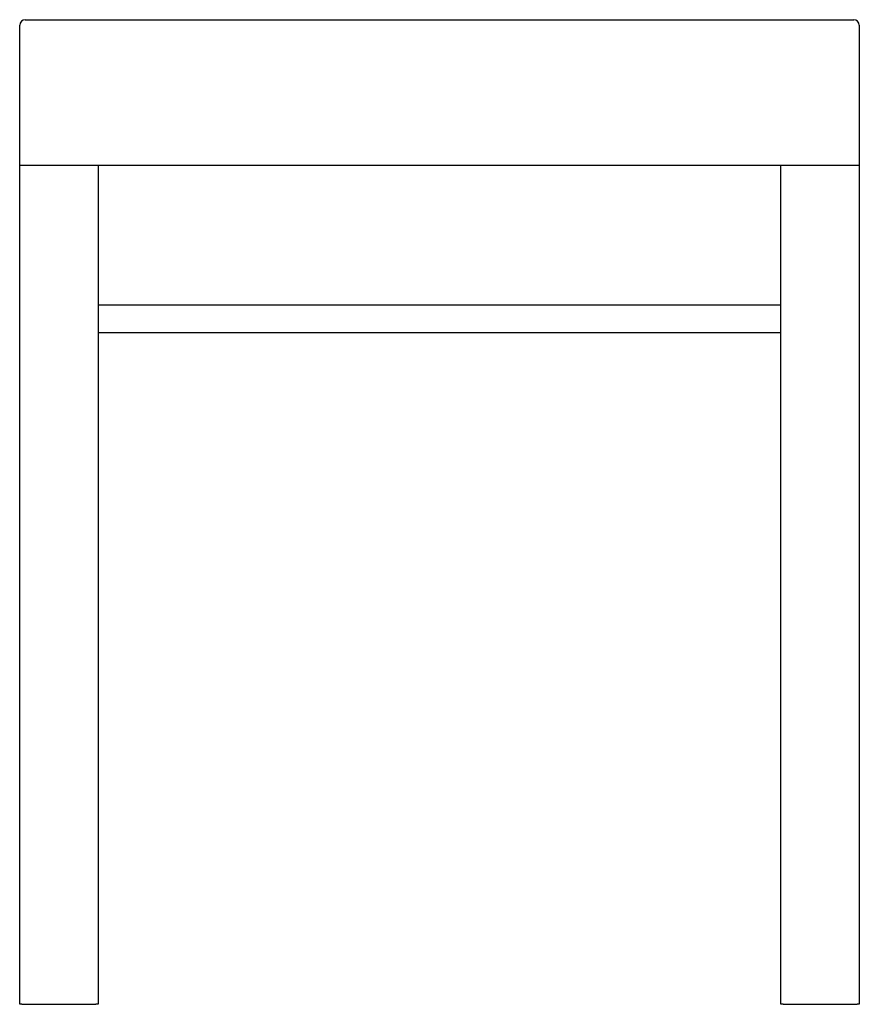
# Model space of a CAD drawing. Header units: millimetres. Extents: x -0.375 to 0.375, y 0 to 0.88.
import ezdxf

# ---------------------------------------------------------------- set-up
doc = ezdxf.new("R2010")
doc.units = ezdxf.units.MM
doc.layers.add('BLOCKS', color=3, linetype='Continuous')

msp = doc.modelspace()

# ---------------------------------------------------------------- linework, layer by layer
at = {"layer": 'BLOCKS'}
for p, q in [((-0.37, 0.88), (0.37, 0.88)), ((-0.375, 0.75), (-0.375, 0.875)), ((0.375, 0.875), (0.375, 0.75)), ((-0.375, 0.75), (-0.373, 0.75)), ((-0.375, 0), (-0.375, 0.75)), ((-0.375, 0.75), (0.375, 0.75)), ((-0.373, 0.75), (-0.307, 0.75)), ((-0.305, 0.75), (-0.305, 0)), ((0.305, 0), (0.305, 0.75)), ((0.307, 0.75), (0.373, 0.75)), ((0.375, 0.75), (0.375, 0)), ((0.305, 0.625), (-0.305, 0.625)), ((0.305, 0.6), (-0.305, 0.6)), ((-0.373, 0), (-0.375, 0)), ((-0.373, 0), (-0.307, 0)), ((-0.305, 0), (-0.307, 0)), ((0.307, 0), (0.305, 0)), ((0.307, 0), (0.373, 0)), ((0.375, 0), (0.373, 0))]:
    msp.add_line(p, q, dxfattribs=at)
for centre, start, end in [((-0.37, 0.875), 90, 180), ((0.37, 0.875), 0, 90)]:
    msp.add_arc(centre, 0.005, start, end, dxfattribs=at)

doc.saveas('drawing.dxf')
